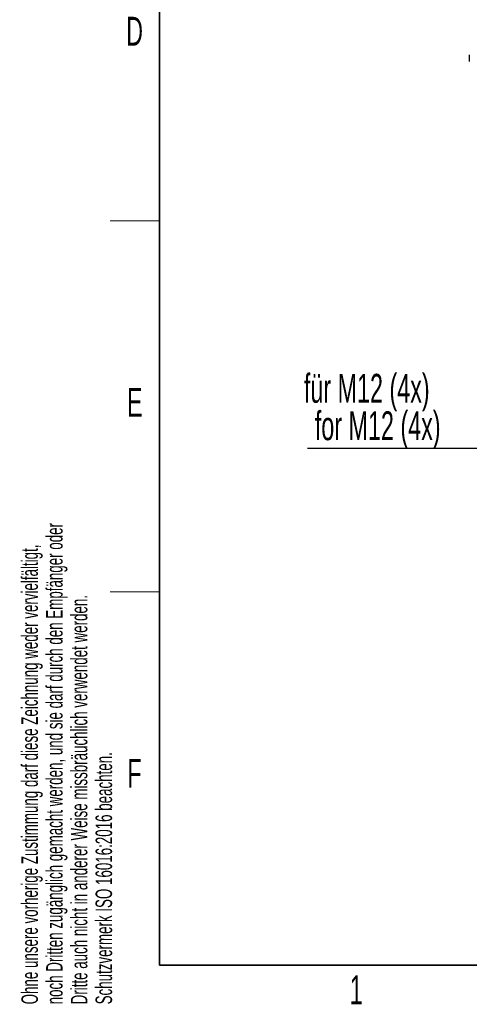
# Model space of a CAD drawing. Header units: millimetres. Extents: x 5 to 418, y 2 to 292.
# Tile 1 of 82: x 9 to 64, y 7 to 127. Entities that reach past the tile are written whole.
import ezdxf

# ---------------------------------------------------------------- set-up
doc = ezdxf.new("R2010")
doc.units = ezdxf.units.MM
doc.layers.add('SLD-0', color=7, linetype='Continuous')
doc.styles.add('SLDTEXTSTYLE1', font='TXT', dxfattribs={"width": 0.605})

# ---------------------------------------------------------------- blocks, each defined once
blk = doc.blocks.new('SW_NOTE_0')
at = {"layer": 'SLD-0', "color": 0}
blk.add_line((-27.37, 0), (0, 0), dxfattribs=at)
at = {"layer": 'SLD-0', "color": 0, "char_height": 3.5, "attachment_point": 1, "style": 'SLDTEXTSTYLE1'}
for s, insert in [('für M12 (4x)', (-27.82, 9.01)), ('for M12 (4x)', (-26.49, 4.47))]:
    blk.add_mtext(s, dxfattribs=dict(at, insert=insert))

msp = doc.modelspace()

# ---------------------------------------------------------------- linework, layer by layer
at = {"color": 7, "linetype": 'Continuous', "lineweight": 25}
for p, q in [((63.5777, 122.3891), (63.5777, 122.3639)), ((63.5777, 122.3639), (63.5777, 121.5641))]:
    msp.add_line(p, q, dxfattribs=at)
at = {"layer": 'SLD-0', "lineweight": 35}
for p, q in [((26, 282.5), (26, 12)), ((26, 12), (408, 12))]:
    msp.add_line(p, q, dxfattribs=at)
at = {"layer": 'SLD-0', "lineweight": 18}
for p, q in [((20, 102.25), (26, 102.25)), ((20, 57.25), (26, 57.25))]:
    msp.add_line(p, q, dxfattribs=at)

# ---------------------------------------------------------------- block references
at = {"layer": 'SLD-0', "color": 7}
msp.add_blockref('SW_NOTE_0', (71.3236, 74.6898), dxfattribs=at)

# ---------------------------------------------------------------- texts
at = {"layer": 'SLD-0', "char_height": 3.5, "attachment_point": 2, "style": 'SLDTEXTSTYLE1'}
for s, insert in [('D', (22.9597, 127.0011)), ('E', (22.9816, 82.0011)), ('F', (22.9536, 37.0011)), ('1', (49.8527, 10.743))]:
    msp.add_mtext(s, dxfattribs=dict(at, insert=insert))
at = {"layer": 'SLD-0', "char_height": 2, "attachment_point": 1, "rotation": 90, "style": 'SLDTEXTSTYLE1'}
for s, insert in [('noch Dritten zugänglich gemacht werden, und sie darf durch den Empfänger oder', (12.2299, 7.2381)), ('Ohne unsere vorherige Zustimmung darf diese Zeichnung weder vervielfältigt,', (9.2299, 7.2381)), ('Dritte auch nicht in anderer Weise missbräuchlich verwendet werden.', (15.2299, 7.2381)), ('Schutzvermerk ISO 16016:2016 beachten.', (18.2299, 7.2381))]:
    msp.add_mtext(s, dxfattribs=dict(at, insert=insert))

doc.saveas('drawing.dxf')
